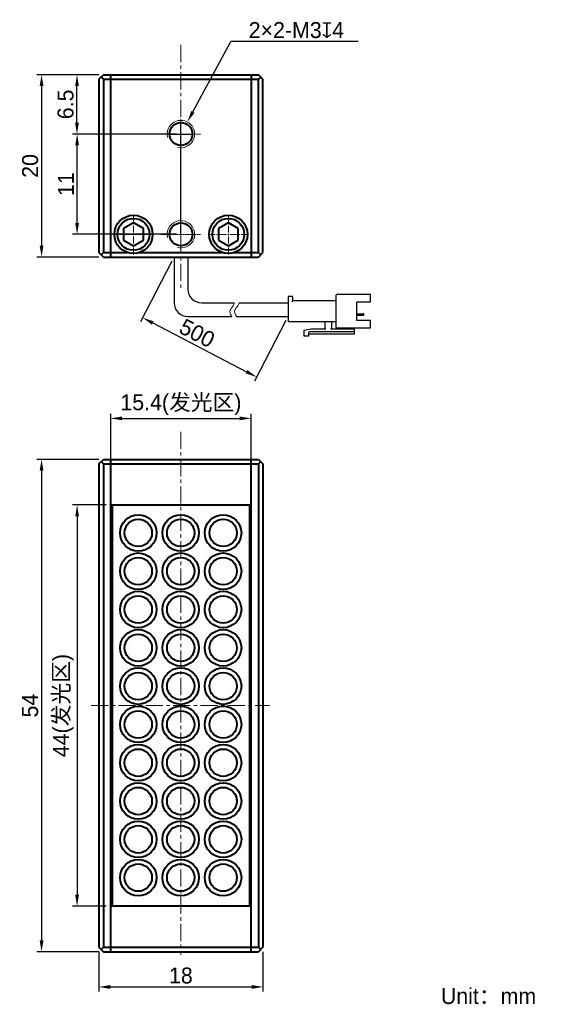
# Model space of a CAD drawing. Header units: inches. Extents: x -300 to -185, y -2551 to -2335.
import ezdxf

# ---------------------------------------------------------------- set-up
doc = ezdxf.new("R2010")
doc.units = ezdxf.units.IN
doc.header["$LTSCALE"] = 3
doc.header["$MEASUREMENT"] = 0
doc.header["$PDSIZE"] = -5
doc.linetypes.add('CENTERX2', pattern=[4, 2.5, -0.5, 0.5, -0.5])
doc.layers.get('0').update_dxf_attribs({"lineweight": 40})
doc.layers.get('Defpoints').update_dxf_attribs({"lineweight": 18})
for name, color, linetype, lineweight in [('中心线', 1, 'CENTERX2', 20), ('明细栏文字', 6, 'Continuous', 18), ('标注', 3, 'Continuous', 25), ('粗实线', 7, 'Continuous', 30), ('细实线', 7, 'Continuous', 15)]:
    doc.layers.add(name, color=color, linetype=linetype, lineweight=lineweight)
doc.styles.get("Standard").update_dxf_attribs({"font": '兰亭黑 GBK.TTF'})
doc.dimstyles.new('CST Standard', dxfattribs={"dimtxt": 3.5, "dimasz": 2.5, "dimexe": 1, "dimexo": 1, "dimgap": 0.6, "dimtad": 1, "dimtoh": 1, "dimdsep": 46, "dimtxsty": 'Standard', "dimcen": -2.5, "dimdle": 5, "dimadec": 1, "dimazin": 2, "dimtfac": 1, "dimtofl": 0, "dimtmove": 0, "dimatfit": 0, "dimfxl": 1, "dimtolj": 1, "dimarcsym": 0})

# ---------------------------------------------------------------- blocks, each defined once
blk = doc.blocks.new('*X1')
at = {"layer": 'Defpoints', "color": 0}
for p in [(-281.58, -2347.15), (-295.14, -2387.15), (-281.58, -2387.15)]:
    blk.add_point(p, dxfattribs=at)
at = {"layer": '标注', "color": 0, "linetype": 'Continuous', "lineweight": -2, "ltscale": 3}
for p, q in [((-282.58, -2347.15), (-296.14, -2347.15)), ((-295.14, -2349.65), (-295.14, -2384.65)), ((-282.58, -2387.15), (-296.14, -2387.15))]:
    blk.add_line(p, q, dxfattribs=at)
at = {"layer": '标注', "color": 0}
for points in [[(-294.72, -2349.65), (-295.55, -2349.65), (-295.14, -2347.15)], [(-295.55, -2384.65), (-294.72, -2384.65), (-295.14, -2387.15)]]:
    blk.add_solid(points, dxfattribs=at)
at = {"layer": '标注', "color": 0, "ltscale": 3, "insert": (-297.63, -2367.15), "char_height": 3.5, "attachment_point": 5, "rotation": 90}
blk.add_mtext('\\A1;20', dxfattribs=at)
blk = doc.blocks.new('*X2')
at = {"layer": 'Defpoints', "color": 0}
for p in [(-266.08, -2387.15), (-241.08, -2400.15), (-247.98, -2413.44)]:
    blk.add_point(p, dxfattribs=at)
at = {"layer": '标注', "color": 0, "linetype": 'Continuous', "lineweight": -2, "ltscale": 3}
for p, q in [((-266.54, -2388.04), (-273.44, -2401.32)), ((-241.54, -2401.04), (-248.44, -2414.32)), ((-270.77, -2401.59), (-250.2, -2412.28))]:
    blk.add_line(p, q, dxfattribs=at)
at = {"layer": '标注', "color": 0}
for points in [[(-270.57, -2401.22), (-270.96, -2401.96), (-272.98, -2400.44)], [(-250.39, -2412.65), (-250.01, -2411.91), (-247.98, -2413.44)]]:
    blk.add_solid(points, dxfattribs=at)
at = {"layer": '标注', "color": 0, "ltscale": 3, "insert": (-261.03, -2403.85), "char_height": 3.5, "attachment_point": 5, "rotation": 332.5256}
blk.add_mtext('\\A1;500', dxfattribs=at)
blk = doc.blocks.new('*X3')
at = {"layer": 'Defpoints', "color": 0}
for p in [(-282.58, -2538.51), (-246.58, -2538.51), (-246.58, -2547.22)]:
    blk.add_point(p, dxfattribs=at)
at = {"layer": '标注', "color": 0, "linetype": 'Continuous', "lineweight": -2, "ltscale": 3}
for p, q in [((-282.58, -2539.51), (-282.58, -2548.22)), ((-246.58, -2539.51), (-246.58, -2548.22)), ((-280.08, -2547.22), (-249.08, -2547.22))]:
    blk.add_line(p, q, dxfattribs=at)
at = {"layer": '标注', "color": 0}
for points in [[(-280.08, -2546.8), (-280.08, -2547.63), (-282.58, -2547.22)], [(-249.08, -2547.63), (-249.08, -2546.8), (-246.58, -2547.22)]]:
    blk.add_solid(points, dxfattribs=at)
at = {"layer": '标注', "color": 0, "ltscale": 3, "insert": (-264.58, -2544.73), "char_height": 3.5, "attachment_point": 5}
blk.add_mtext('\\A1;18', dxfattribs=at)
blk = doc.blocks.new('*X4')
at = {"layer": 'Defpoints', "color": 0}
for p in [(-281.58, -2431.51), (-295.14, -2539.51), (-281.58, -2539.51)]:
    blk.add_point(p, dxfattribs=at)
at = {"layer": '标注', "color": 0, "linetype": 'Continuous', "lineweight": -2, "ltscale": 3}
for p, q in [((-282.58, -2431.51), (-296.14, -2431.51)), ((-295.14, -2434.01), (-295.14, -2537.01)), ((-282.58, -2539.51), (-296.14, -2539.51))]:
    blk.add_line(p, q, dxfattribs=at)
at = {"layer": '标注', "color": 0}
for points in [[(-294.72, -2434.01), (-295.55, -2434.01), (-295.14, -2431.51)], [(-295.55, -2537.01), (-294.72, -2537.01), (-295.14, -2539.51)]]:
    blk.add_solid(points, dxfattribs=at)
at = {"layer": '标注', "color": 0, "ltscale": 3, "insert": (-297.63, -2485.51), "char_height": 3.5, "attachment_point": 5, "rotation": 90}
blk.add_mtext('\\A1;54', dxfattribs=at)
blk = doc.blocks.new('*X5')
at = {"layer": 'Defpoints', "color": 0}
for p in [(-279.98, -2441.51), (-287.34, -2529.51), (-279.98, -2529.51)]:
    blk.add_point(p, dxfattribs=at)
at = {"layer": '标注', "color": 0, "linetype": 'Continuous', "lineweight": -2, "ltscale": 3}
for p, q in [((-280.98, -2441.51), (-288.34, -2441.51)), ((-287.34, -2444.01), (-287.34, -2527.01)), ((-280.98, -2529.51), (-288.34, -2529.51))]:
    blk.add_line(p, q, dxfattribs=at)
at = {"layer": '标注', "color": 0}
for points in [[(-286.93, -2444.01), (-287.76, -2444.01), (-287.34, -2441.51)], [(-287.76, -2527.01), (-286.93, -2527.01), (-287.34, -2529.51)]]:
    blk.add_solid(points, dxfattribs=at)
at = {"layer": '标注', "color": 0, "ltscale": 3, "insert": (-290.35, -2485.51), "char_height": 3.5, "attachment_point": 5, "rotation": 90}
blk.add_mtext('\\A1;44(发光区)', dxfattribs=at)
blk = doc.blocks.new('*X6')
at = {"layer": 'Defpoints', "color": 0}
for p in [(-249.18, -2422.52), (-279.98, -2441.51), (-249.18, -2441.51)]:
    blk.add_point(p, dxfattribs=at)
at = {"layer": '标注', "color": 0, "linetype": 'Continuous', "lineweight": -2, "ltscale": 3}
for p, q in [((-279.98, -2440.51), (-279.98, -2421.52)), ((-277.48, -2422.52), (-251.68, -2422.52)), ((-249.18, -2440.51), (-249.18, -2421.52))]:
    blk.add_line(p, q, dxfattribs=at)
at = {"layer": '标注', "color": 0}
for points in [[(-277.48, -2422.1), (-277.48, -2422.93), (-279.98, -2422.52)], [(-251.68, -2422.93), (-251.68, -2422.1), (-249.18, -2422.52)]]:
    blk.add_solid(points, dxfattribs=at)
at = {"layer": '标注', "color": 0, "ltscale": 3, "insert": (-264.58, -2419.51), "char_height": 3.5, "attachment_point": 5}
blk.add_mtext('\\A1;15.4(发光区)', dxfattribs=at)
blk = doc.blocks.new('*X7')
at = {"layer": 'Defpoints', "color": 0}
for p in [(-287.34, -2360.15), (-264.58, -2360.15), (-264.58, -2382.15)]:
    blk.add_point(p, dxfattribs=at)
at = {"layer": '标注', "color": 0, "linetype": 'Continuous', "lineweight": -2, "ltscale": 3}
for p, q in [((-265.58, -2360.15), (-288.34, -2360.15)), ((-287.34, -2379.65), (-287.34, -2362.65)), ((-265.58, -2382.15), (-288.34, -2382.15))]:
    blk.add_line(p, q, dxfattribs=at)
at = {"layer": '标注', "color": 0}
for points in [[(-286.93, -2362.65), (-287.76, -2362.65), (-287.34, -2360.15)], [(-287.76, -2379.65), (-286.93, -2379.65), (-287.34, -2382.15)]]:
    blk.add_solid(points, dxfattribs=at)
at = {"layer": '标注', "color": 0, "ltscale": 3, "insert": (-289.8, -2371.15), "char_height": 3.5, "attachment_point": 5, "rotation": 90}
blk.add_mtext('\\A1;11', dxfattribs=at)
blk = doc.blocks.new('*X8')
at = {"layer": 'Defpoints', "color": 0}
for p in [(-287.37, -2347.15), (-281.58, -2347.15), (-264.58, -2360.15)]:
    blk.add_point(p, dxfattribs=at)
at = {"layer": '标注', "color": 0, "linetype": 'Continuous', "lineweight": -2, "ltscale": 3}
for p, q in [((-282.58, -2347.15), (-288.37, -2347.15)), ((-287.37, -2357.65), (-287.37, -2349.65)), ((-265.58, -2360.15), (-288.37, -2360.15))]:
    blk.add_line(p, q, dxfattribs=at)
at = {"layer": '标注', "color": 0}
for points in [[(-286.95, -2349.65), (-287.79, -2349.65), (-287.37, -2347.15)], [(-287.79, -2357.65), (-286.95, -2357.65), (-287.37, -2360.15)]]:
    blk.add_solid(points, dxfattribs=at)
at = {"layer": '标注', "color": 0, "ltscale": 3, "insert": (-289.86, -2353.65), "char_height": 3.5, "attachment_point": 5, "rotation": 90}
blk.add_mtext('\\A1;6.5', dxfattribs=at)
blk = doc.blocks.new('*X9')
at = {"layer": 'Defpoints', "color": 0}
for p in [(-263.15, -2357.51), (-266, -2362.79)]:
    blk.add_point(p, dxfattribs=at)
at = {"layer": '标注', "color": 0, "linetype": 'Continuous', "lineweight": -2, "ltscale": 3}
for p in [(-261.97, -2355.31), (-225.73, -2339.87)]:
    blk.add_line(p, (-253.65, -2339.87), dxfattribs=at)
at = {"layer": '标注', "color": 0, "linetype": 'Continuous', "ltscale": 3}
for p, q in [((-264.58, -2362.65), (-264.58, -2357.65)), ((-267.08, -2360.15), (-262.08, -2360.15))]:
    blk.add_line(p, q, dxfattribs=at)
at = {"layer": '标注', "color": 0}
blk.add_solid([(-262.33, -2355.11), (-261.6, -2355.51), (-263.15, -2357.51)], dxfattribs=at)
at = {"layer": '标注', "color": 0, "ltscale": 3, "insert": (-239.26, -2337.37), "char_height": 3.5, "attachment_point": 5}
blk.add_mtext('\\A1;2×2-M3{\\fGDT|b1|i0|c0|p2;x}4', dxfattribs=at)

msp = doc.modelspace()

# ---------------------------------------------------------------- linework, layer by layer
at = {"color": 0, "linetype": 'Continuous'}
for p, q in [((-281.577, -2347.153), (-282.577, -2348.153)), ((-281.577, -2347.153), (-247.577, -2347.153)), ((-279.977, -2387.153), (-279.977, -2347.153)), ((-249.177, -2347.153), (-249.177, -2387.153)), ((-246.577, -2348.153), (-247.577, -2347.153)), ((-282.577, -2348.153), (-282.577, -2386.153)), ((-282.077, -2347.653), (-281.577, -2348.153)), ((-281.577, -2348.153), (-281.577, -2386.153)), ((-281.577, -2348.153), (-247.577, -2348.153)), ((-247.077, -2347.653), (-247.577, -2348.153)), ((-247.577, -2386.153), (-247.577, -2348.153)), ((-246.577, -2386.153), (-246.577, -2348.153)), ((-274.977, -2379.653), (-277.142, -2380.903)), ((-272.812, -2380.903), (-274.977, -2379.653)), ((-254.177, -2379.653), (-256.342, -2380.903)), ((-252.012, -2380.903), (-254.177, -2379.653)), ((-277.142, -2380.903), (-277.142, -2383.403)), ((-272.812, -2383.403), (-272.812, -2380.903)), ((-256.342, -2380.903), (-256.342, -2383.403)), ((-252.012, -2383.403), (-252.012, -2380.903)), ((-277.142, -2383.403), (-274.977, -2384.653)), ((-274.977, -2384.653), (-272.812, -2383.403)), ((-256.342, -2383.403), (-254.177, -2384.653)), ((-254.177, -2384.653), (-252.012, -2383.403)), ((-281.577, -2387.153), (-282.577, -2386.153)), ((-282.077, -2386.653), (-281.577, -2386.153)), ((-281.577, -2386.153), (-279.977, -2386.153)), ((-279.977, -2386.153), (-276.257, -2386.153)), ((-273.696, -2386.153), (-255.457, -2386.153)), ((-252.896, -2386.153), (-249.177, -2386.153)), ((-249.177, -2386.153), (-247.577, -2386.153)), ((-247.077, -2386.653), (-247.577, -2386.153)), ((-247.577, -2387.153), (-246.577, -2386.153)), ((-281.577, -2387.153), (-247.577, -2387.153)), ((-282.577, -2432.509), (-281.577, -2431.509)), ((-281.577, -2431.509), (-247.577, -2431.509)), ((-279.977, -2539.509), (-279.977, -2431.509)), ((-249.177, -2539.509), (-249.177, -2431.509)), ((-247.577, -2431.509), (-246.577, -2432.509)), ((-282.577, -2432.509), (-282.577, -2538.509)), ((-282.077, -2432.009), (-281.577, -2432.509)), ((-281.577, -2432.509), (-281.577, -2538.509)), ((-281.577, -2432.509), (-247.577, -2432.509)), ((-247.577, -2432.509), (-247.077, -2432.009)), ((-247.577, -2432.509), (-247.577, -2538.509)), ((-246.577, -2432.509), (-246.577, -2538.509)), ((-279.977, -2441.509), (-249.177, -2441.509)), ((-279.677, -2441.509), (-279.677, -2529.509)), ((-249.477, -2529.509), (-249.477, -2441.509)), ((-249.177, -2529.509), (-279.977, -2529.509)), ((-282.577, -2538.509), (-281.577, -2539.509)), ((-281.577, -2538.509), (-282.077, -2539.009)), ((-281.577, -2538.509), (-247.577, -2538.509)), ((-281.577, -2539.509), (-247.577, -2539.509)), ((-247.077, -2539.009), (-247.577, -2538.509)), ((-246.577, -2538.509), (-247.577, -2539.509))]:
    msp.add_line(p, q, dxfattribs=at)
for centre, radius in [((-264.577, -2360.153), 2.5), ((-274.977, -2382.153), 4.2), ((-274.977, -2382.153), 3.5), ((-264.577, -2382.153), 2.5), ((-254.177, -2382.153), 4.2), ((-254.177, -2382.153), 4.2), ((-254.177, -2382.153), 3.5), ((-273.924, -2447.639), 4), ((-264.624, -2447.639), 4), ((-255.324, -2447.639), 4), ((-273.924, -2447.639), 3), ((-264.624, -2447.639), 3), ((-255.324, -2447.639), 3), ((-273.924, -2456.039), 4), ((-273.924, -2456.039), 3), ((-264.624, -2456.039), 4), ((-264.624, -2456.039), 3), ((-255.324, -2456.039), 4), ((-255.324, -2456.039), 3), ((-273.924, -2464.439), 4), ((-273.924, -2464.439), 3), ((-264.624, -2464.439), 4), ((-264.624, -2464.439), 3), ((-255.324, -2464.439), 4), ((-255.324, -2464.439), 3), ((-273.924, -2472.839), 4), ((-273.924, -2472.839), 3), ((-264.624, -2472.839), 4), ((-264.624, -2472.839), 3), ((-255.324, -2472.839), 4), ((-255.324, -2472.839), 3), ((-273.924, -2481.239), 4), ((-273.924, -2481.239), 3), ((-264.624, -2481.239), 4), ((-264.624, -2481.239), 3), ((-255.324, -2481.239), 4), ((-255.324, -2481.239), 3), ((-273.924, -2489.639), 4), ((-273.924, -2489.639), 3), ((-264.624, -2489.639), 4), ((-264.624, -2489.639), 3), ((-255.324, -2489.639), 4), ((-255.324, -2489.639), 3), ((-273.924, -2498.039), 4), ((-264.624, -2498.039), 4), ((-255.324, -2498.039), 4), ((-273.924, -2498.039), 3), ((-264.624, -2498.039), 3), ((-255.324, -2498.039), 3), ((-273.924, -2506.439), 4), ((-264.624, -2506.439), 4), ((-255.324, -2506.439), 4), ((-273.924, -2506.439), 3), ((-264.624, -2506.439), 3), ((-255.324, -2506.439), 3), ((-273.924, -2514.839), 4), ((-264.624, -2514.839), 4), ((-255.324, -2514.839), 4), ((-273.924, -2514.839), 3), ((-264.624, -2514.839), 3), ((-255.324, -2514.839), 3), ((-273.924, -2523.239), 4), ((-264.624, -2523.239), 4), ((-255.324, -2523.239), 4), ((-273.924, -2523.239), 3), ((-264.624, -2523.239), 3), ((-255.324, -2523.239), 3)]:
    msp.add_circle(centre, radius, dxfattribs=at)
at = {"layer": '中心线', "color": 0, "ltscale": 0.5}
for p, q in [((-264.577, -2340.622), (-264.577, -2394.035)), ((-264.577, -2425.438), (-264.577, -2540.206)), ((-284.263, -2485.509), (-245.153, -2485.509))]:
    msp.add_line(p, q, dxfattribs=at)
at = {"layer": '中心线', "color": 0, "ltscale": 0.026667}
for p, q in [((-264.577, -2365.553), (-264.577, -2356.753)), ((-268.977, -2360.153), (-260.177, -2360.153)), ((-264.577, -2383.553), (-264.577, -2374.753)), ((-279.377, -2382.153), (-270.577, -2382.153)), ((-268.977, -2382.153), (-260.177, -2382.153))]:
    msp.add_line(p, q, dxfattribs=at)
at = {"layer": '中心线', "color": 0, "ltscale": 0.2}
for p, q in [((-274.977, -2386.553), (-274.977, -2377.753)), ((-254.177, -2386.553), (-254.177, -2377.753)), ((-258.577, -2382.153), (-249.777, -2382.153))]:
    msp.add_line(p, q, dxfattribs=at)
at = {"layer": '标注', "color": 0, "ltscale": 3}
msp.add_line((-264.577, -2382.153), (-264.577, -2360.153), dxfattribs=at)
at = {"layer": '粗实线', "color": 0}
for p, q in [((-266.077, -2387.153), (-266.077, -2397.153)), ((-240.277, -2395.753), (-241.077, -2395.753)), ((-241.077, -2395.753), (-241.077, -2401.353)), ((-240.077, -2395.953), (-240.077, -2396.753)), ((-230.777, -2396.753), (-240.077, -2396.753)), ((-230.577, -2395.553), (-230.577, -2402.553)), ((-222.977, -2395.353), (-230.377, -2395.353)), ((-222.977, -2397.053), (-222.977, -2395.353)), ((-225.977, -2401.053), (-225.977, -2397.053)), ((-222.977, -2397.053), (-225.977, -2397.053)), ((-225.977, -2399.553), (-224.597, -2399.553)), ((-225.977, -2399.903), (-224.597, -2399.903)), ((-222.977, -2401.053), (-225.977, -2401.053)), ((-224.497, -2399.803), (-224.497, -2399.653)), ((-222.977, -2402.753), (-222.977, -2401.053)), ((-230.777, -2401.353), (-241.077, -2401.353)), ((-237.577, -2403.153), (-235.977, -2402.853)), ((-237.577, -2404.453), (-237.577, -2403.153)), ((-235.977, -2402.853), (-232.777, -2402.853)), ((-232.977, -2402.853), (-232.977, -2401.553)), ((-231.777, -2402.853), (-226.577, -2402.853)), ((-231.577, -2401.553), (-231.577, -2402.853)), ((-222.977, -2402.753), (-230.377, -2402.753)), ((-227.777, -2402.853), (-227.777, -2402.753)), ((-226.577, -2402.753), (-226.577, -2404.053)), ((-236.577, -2404.453), (-237.577, -2404.453)), ((-236.577, -2403.753), (-236.577, -2404.453)), ((-226.577, -2404.053), (-236.577, -2404.053)), ((-226.577, -2403.553), (-236.377, -2403.553))]:
    msp.add_line(p, q, dxfattribs=at)
at = {"layer": '粗实线', "color": 0, "linetype": 'Continuous'}
msp.add_line((-263.077, -2387.153), (-263.077, -2394.153), dxfattribs=at)
at = {"layer": '粗实线', "color": 0, "ltscale": 3}
for p, q in [((-260.077, -2397.153), (-252.864, -2397.153)), ((-251.838, -2397.153), (-241.077, -2397.153)), ((-263.077, -2400.153), (-253.411, -2400.153)), ((-252.385, -2400.153), (-241.077, -2400.153))]:
    msp.add_line(p, q, dxfattribs=at)
for centre in [(-260.077, -2394.153), (-263.077, -2397.153)]:
    msp.add_arc(centre, 3, 180, 270, dxfattribs=at)
at = {"layer": '粗实线', "color": 0}
for centre, radius, start, end in [((-240.277, -2395.953), 0.2, 0, 90), ((-230.777, -2396.553), 0.2, 270, 360), ((-230.377, -2395.553), 0.2, 90, 180), ((-224.597, -2399.653), 0.1, 0, 90), ((-224.597, -2399.803), 0.1, 270, 0), ((-233.177, -2401.553), 0.2, 360, 90), ((-231.377, -2401.553), 0.2, 90, 180), ((-230.777, -2401.553), 0.2, 0, 90), ((-230.377, -2402.553), 0.2, 180, 270), ((-236.377, -2403.753), 0.2, 90, 180)]:
    msp.add_arc(centre, radius, start, end, dxfattribs=at)
msp.add_open_spline([(-240.077, -2396.753), (-240.079, -2396.756), (-240.089, -2396.765), (-240.107, -2396.784), (-240.135, -2396.811), (-240.167, -2396.843), (-240.202, -2396.879), (-240.239, -2396.916), (-240.264, -2396.941), (-240.277, -2396.953)], degree=3, knots=[0, 0, 0, 0, 1621.8995219, 5746.8721779, 11481.6074679, 18245.4095154, 25632.9006481, 33303.9716797, 40920.9510656, 40920.9510656, 40920.9510656, 40920.9510656], dxfattribs=at)
at = {"layer": '细实线', "color": 0}
for centre in [(-264.577, -2360.153), (-264.577, -2382.153)]:
    msp.add_arc(centre, 3, 255, 195, dxfattribs=at)
at = {"layer": '细实线', "color": 0, "ltscale": 3}
for points, knots in [([(-252.864, -2397.153), (-252.901, -2397.392), (-253.1, -2397.941), (-254.054, -2398.885), (-253.753, -2399.674), (-253.411, -2400.153)], [0, 0, 0, 0, 5813.7339341, 13697.1451819, 25262.7069141, 25262.7069141, 25262.7069141, 25262.7069141]), ([(-251.838, -2397.153), (-251.875, -2397.392), (-252.074, -2397.941), (-253.028, -2398.885), (-252.727, -2399.674), (-252.385, -2400.153)], [0, 0, 0, 0, 5814.827416, 13699.7214231, 25267.4584754, 25267.4584754, 25267.4584754, 25267.4584754])]:
    msp.add_open_spline(points, degree=3, knots=knots, dxfattribs=at)

# ---------------------------------------------------------------- texts
at = {"layer": '明细栏文字', "color": 0, "ltscale": 3, "insert": (-207.568, -2547.461), "char_height": 3.5, "width": 55.79253, "attachment_point": 1}
msp.add_mtext('{\\C0;Unit：mm}', dxfattribs=at)

# ---------------------------------------------------------------- dimensions: what is measured, and where the dimension line sits
at = {"layer": '标注', "color": 0, "ltscale": 3}
dim = msp.add_diameter_dim_2p(p1=(-266, -2362.794), p2=(-263.154, -2357.512), text='2×2-M3{\\fGDT|b1|i0|c0|p2;x}4', dimstyle='CST Standard', override={"dimpost": '%%C<>', "dimtxsty": 'Standard', "dimsah": 1, "dimtzin": 0}, dxfattribs=at)
dim.commit()
dim.dimension.update_dxf_attribs({"geometry": '*X9', "text_midpoint": (-239.257, -2339.87), "dimtype": 163})
for base, p1, p2, override, picture, middle in [((-295.138, -2387.153), (-281.577, -2347.153), (-281.577, -2387.153), {"dimlfac": 0.5, "dimsah": 1, "dimtzin": 0}, '*X1', (-295.138, -2367.153)), ((-295.138, -2539.509), (-281.577, -2431.509), (-281.577, -2539.509), {"dimlfac": 0.5, "dimsah": 1, "dimtzin": 0}, '*X4', (-295.138, -2485.509)), ((-287.342, -2529.509), (-279.977, -2441.509), (-279.977, -2529.509), {"dimlfac": 0.5, "dimpost": '(发光区)', "dimsah": 1, "dimtzin": 0}, '*X5', (-287.342, -2485.509))]:
    dim = msp.add_linear_dim(base=base, p1=p1, p2=p2, angle=90, dimstyle='CST Standard', override=override, dxfattribs=at)
    dim.commit()
    dim.dimension.update_dxf_attribs({"geometry": picture, "text_midpoint": middle, "dimtype": 160})
for base, p1, p2, picture, middle in [((-287.369, -2347.153), (-264.577, -2360.153), (-281.577, -2347.153), '*X8', (-289.856, -2353.653)), ((-287.342, -2360.153), (-264.577, -2382.153), (-264.577, -2360.153), '*X7', (-289.802, -2371.153))]:
    dim = msp.add_linear_dim(base=base, p1=p1, p2=p2, angle=90, dimstyle='CST Standard', override={"dimlfac": 0.5, "dimsah": 1, "dimtzin": 0}, dxfattribs=at)
    dim.commit()
    dim.dimension.update_dxf_attribs({"geometry": picture, "text_midpoint": middle})
dim = msp.add_linear_dim(base=(-247.983, -2413.435), p1=(-266.077, -2387.153), p2=(-241.077, -2400.153), angle=332.52557, text='500', dimstyle='CST Standard', override={"dimsah": 1, "dimtzin": 0}, dxfattribs=at)
dim.commit()
dim.dimension.update_dxf_attribs({"geometry": '*X2', "text_midpoint": (-262.182, -2406.052), "dimtype": 160})
for base, p1, p2, override, picture, middle in [((-249.177, -2422.516), (-279.977, -2441.509), (-249.177, -2441.509), {"dimlfac": 0.5, "dimpost": '(发光区)', "dimsah": 1, "dimtzin": 0}, '*X6', (-264.577, -2422.516)), ((-246.577, -2547.217), (-282.577, -2538.509), (-246.577, -2538.509), {"dimlfac": 0.5, "dimsah": 1, "dimtzin": 0}, '*X3', (-264.577, -2547.217))]:
    dim = msp.add_linear_dim(base=base, p1=p1, p2=p2, dimstyle='CST Standard', override=override, dxfattribs=at)
    dim.commit()
    dim.dimension.update_dxf_attribs({"geometry": picture, "text_midpoint": middle, "dimtype": 160})

doc.saveas('drawing.dxf')
